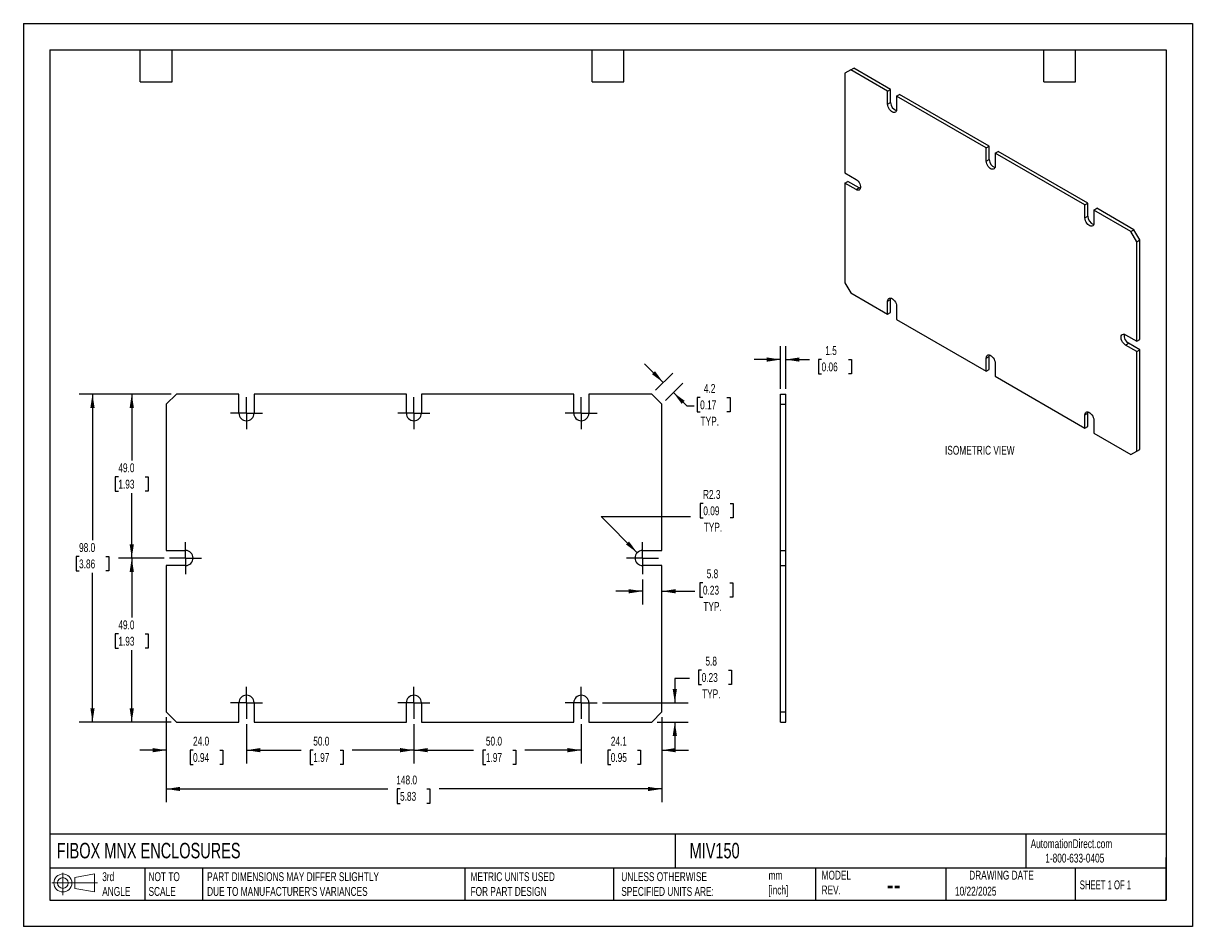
# Model space of a CAD drawing. Header units: millimetres. Extents: x 0 to 349, y 0 to 270.
import ezdxf

# ---------------------------------------------------------------- set-up
doc = ezdxf.new("R2010")
doc.units = ezdxf.units.MM
doc.header["$LTSCALE"] = 1.25
doc.linetypes.add('CENTERX2', pattern=[20.32, 12.7, -2.54, 2.54, -2.54])
doc.layers.add('CENTER', color=40, linetype='CENTERX2')
doc.layers.add('DIMENSIONS', color=140, linetype='Continuous', lineweight=25)
doc.layers.add('TEXT', color=140, linetype='Continuous', lineweight=25)
doc.styles.add('SLDTEXTSTYLE0', font='TXT', dxfattribs={"width": 0.7})
doc.styles.add('SLDTEXTSTYLE1', font='TXT', dxfattribs={"width": 0.65})
doc.dimstyles.new('SLDDIMSTYLE0', dxfattribs={"dimtxt": 2.69751, "dimasz": 4.1275, "dimexe": 0, "dimexo": 0.0625, "dimgap": 0.674377, "dimtad": 0, "dimtih": 1, "dimtoh": 1, "dimdec": 1, "dimrnd": 1e-09, "dimzin": 12, "dimdsep": 46, "dimtxsty": 'SLDTEXTSTYLE0', "dimsah": 1, "dimcen": 0.09, "dimadec": 0, "dimazin": 3, "dimtfac": 1, "dimtdec": 1, "dimtmove": 0, "dimatfit": 0, "dimfxl": 0, "dimfrac": 2, "dimtolj": 1, "dimtzin": 12, "dimarcsym": 0})
doc.dimstyles.new('SLDDIMSTYLE1', dxfattribs={"dimtxt": 2.69751, "dimasz": 4.1275, "dimexe": 0, "dimexo": 0.0625, "dimgap": 0.674377, "dimtad": 0, "dimtih": 1, "dimtoh": 1, "dimdec": 1, "dimrnd": 1e-09, "dimzin": 12, "dimdsep": 46, "dimtxsty": 'SLDTEXTSTYLE0', "dimsah": 1, "dimcen": 0, "dimadec": 0, "dimazin": 3, "dimtfac": 1, "dimtdec": 1, "dimtofl": 0, "dimtmove": 0, "dimatfit": 3, "dimfxl": 0, "dimfrac": 2, "dimtolj": 1, "dimtzin": 12, "dimarcsym": 0})
doc.dimstyles.new('SLDDIMSTYLE2', dxfattribs={"dimtxt": 2.69751, "dimasz": 4.1275, "dimexe": 0, "dimexo": 0.0625, "dimgap": 0.674377, "dimtad": 0, "dimtih": 1, "dimtoh": 1, "dimdec": 1, "dimrnd": 1e-09, "dimzin": 4, "dimdsep": 46, "dimtxsty": 'SLDTEXTSTYLE0', "dimsah": 1, "dimcen": 0.09, "dimadec": 0, "dimazin": 1, "dimtfac": 1, "dimtdec": 1, "dimtofl": 0, "dimtmove": 0, "dimatfit": 3, "dimfxl": 0, "dimfrac": 2, "dimtolj": 1, "dimtzin": 12, "dimarcsym": 0})
doc.dimstyles.new('SLDDIMSTYLE3', dxfattribs={"dimtxt": 2.69751, "dimasz": 4.1275, "dimexe": 0, "dimexo": 0.0625, "dimgap": 0.674377, "dimtad": 0, "dimtih": 1, "dimtoh": 1, "dimdec": 1, "dimrnd": 1e-09, "dimzin": 4, "dimdsep": 46, "dimtxsty": 'SLDTEXTSTYLE0', "dimsah": 1, "dimcen": 0.09, "dimadec": 0, "dimazin": 1, "dimtfac": 1, "dimtdec": 1, "dimtmove": 0, "dimatfit": 0, "dimfxl": 0, "dimfrac": 2, "dimtolj": 1, "dimtzin": 12, "dimarcsym": 0})

# ---------------------------------------------------------------- blocks, each defined once
blk = doc.blocks.new('Block11')
at = {"color": 7, "linetype": 'Continuous', "lineweight": 18}
for p, q in [((0, 3.6), (13.59, 3.6)), ((3.24, 6.64), (3.24, 0)), ((6.85, 5.21), (12.72, 6.29)), ((6.85, 2), (6.85, 5.21)), ((12.72, 6.29), (12.72, 0.91)), ((6.85, 2), (12.72, 0.91))]:
    blk.add_line(p, q, dxfattribs=at)
for radius in [2.69, 1.61]:
    blk.add_circle((3.24, 3.6), radius, dxfattribs=at)
blk = doc.blocks.new('Block12')
at = {"color": 7, "linetype": 'Continuous'}
blk.add_blockref('Block11', (0, 0), dxfattribs=at)
blk = doc.blocks.new('_D')
at = {"layer": 'DIMENSIONS'}
for p, q in [((191.15, 162.58), (185.53, 168.19)), ((188.82, 160.25), (193.95, 165.39)), ((191.82, 157.25), (196.95, 162.39)), ((194.15, 159.58), (198.14, 155.59)), ((202.15, 158.11), (201.24, 158.11)), ((201.24, 158.11), (201.24, 153.82)), ((210.16, 158.11), (211.07, 158.11)), ((211.07, 158.11), (211.07, 153.82)), ((198.14, 155.59), (200.34, 155.59)), ((201.24, 153.82), (202.15, 153.82)), ((211.07, 153.82), (210.16, 153.82))]:
    blk.add_line(p, q, dxfattribs=at)
for points in [[(191.15, 162.58), (188.68, 165.95), (187.78, 165.05)], [(194.15, 159.58), (196.62, 156.21), (197.52, 157.11)]]:
    blk.add_solid(points, dxfattribs=at)
at = {"layer": 'DIMENSIONS', "char_height": 2.646, "attachment_point": 1, "style": 'SLDTEXTSTYLE0'}
for s, insert in [('4.2', (203.27, 162.13)), ('0.17', (202.15, 157.23)), ('TYP.', (202.28, 152.34))]:
    blk.add_mtext(s, dxfattribs=dict(at, insert=insert))
blk = doc.blocks.new('_D_1')
at = {"layer": 'DIMENSIONS'}
for p, q in [((203.1, 126.45), (202.2, 126.45)), ((202.2, 126.45), (202.2, 122.16)), ((211.12, 126.45), (212.02, 126.45)), ((212.02, 126.45), (212.02, 122.16)), ((183.36, 111.72), (172.55, 122.53)), ((172.55, 122.53), (199.31, 122.53)), ((202.2, 122.16), (203.1, 122.16)), ((212.02, 122.16), (211.12, 122.16))]:
    blk.add_line(p, q, dxfattribs=at)
blk.add_solid([(183.36, 111.72), (180.89, 115.09), (179.99, 114.19)], dxfattribs=at)
at = {"layer": 'DIMENSIONS', "char_height": 2.646, "attachment_point": 1, "style": 'SLDTEXTSTYLE0'}
for s, insert in [('R2.3', (203, 130.46)), ('0.09', (203.1, 125.57)), ('TYP.', (203.23, 120.68))]:
    blk.add_mtext(s, dxfattribs=dict(at, insert=insert))
blk = doc.blocks.new('_D_2')
at = {"layer": 'DIMENSIONS'}
for p, q in [((184.95, 103.75), (184.95, 96.24)), ((202.98, 102.73), (202.08, 102.73)), ((202.08, 102.73), (202.08, 98.45)), ((211, 102.73), (211.9, 102.73)), ((211.9, 102.73), (211.9, 98.45)), ((184.95, 100.21), (177.01, 100.21)), ((190.7, 100.21), (200.57, 100.21)), ((202.08, 98.45), (202.98, 98.45)), ((211.9, 98.45), (211, 98.45))]:
    blk.add_line(p, q, dxfattribs=at)
for points in [[(184.95, 100.21), (180.82, 100.84), (180.82, 99.57)], [(190.7, 100.21), (194.83, 99.57), (194.83, 100.84)]]:
    blk.add_solid(points, dxfattribs=at)
at = {"layer": 'DIMENSIONS', "char_height": 2.646, "attachment_point": 1, "style": 'SLDTEXTSTYLE0'}
for s, insert in [('5.8', (204.1, 106.75)), ('0.23', (202.98, 101.86)), ('TYP.', (203.11, 96.97))]:
    blk.add_mtext(s, dxfattribs=dict(at, insert=insert))
blk = doc.blocks.new('_D_3')
at = {"layer": 'DIMENSIONS'}
for p, q in [((198.98, 74.11), (194.59, 74.11)), ((194.59, 74.11), (194.59, 66.88)), ((202.6, 76.64), (201.7, 76.64)), ((201.7, 76.64), (201.7, 72.35)), ((210.62, 76.64), (211.53, 76.64)), ((211.53, 76.64), (211.53, 72.35)), ((201.7, 72.35), (202.6, 72.35)), ((211.53, 72.35), (210.62, 72.35)), ((173.03, 66.88), (198.56, 66.88)), ((189.29, 61.13), (198.56, 61.13)), ((194.59, 61.13), (194.59, 53.19))]:
    blk.add_line(p, q, dxfattribs=at)
for points in [[(194.59, 66.88), (195.22, 71.01), (193.95, 71.01)], [(194.59, 61.13), (193.95, 57), (195.22, 57)]]:
    blk.add_solid(points, dxfattribs=at)
at = {"layer": 'DIMENSIONS', "char_height": 2.646, "attachment_point": 1, "style": 'SLDTEXTSTYLE0'}
for s, insert in [('5.8', (203.73, 80.65)), ('0.23', (202.6, 75.76)), ('TYP.', (202.73, 70.87))]:
    blk.add_mtext(s, dxfattribs=dict(at, insert=insert))
blk = doc.blocks.new('_D_4')
at = {"layer": 'DIMENSIONS'}
for p, q in [((166.65, 60.5), (166.65, 48.75)), ((190.7, 62.54), (190.7, 48.75)), ((166.65, 52.72), (158.71, 52.72)), ((175.45, 52.72), (174.54, 52.72)), ((174.54, 52.72), (174.54, 48.43)), ((183.46, 52.72), (184.37, 52.72)), ((184.37, 52.72), (184.37, 48.43)), ((190.7, 52.72), (198.64, 52.72)), ((174.54, 48.43), (175.45, 48.43)), ((184.37, 48.43), (183.46, 48.43))]:
    blk.add_line(p, q, dxfattribs=at)
for points in [[(166.65, 52.72), (162.52, 53.36), (162.52, 52.09)], [(190.7, 52.72), (194.83, 52.09), (194.83, 53.36)]]:
    blk.add_solid(points, dxfattribs=at)
at = {"layer": 'DIMENSIONS', "char_height": 2.646, "attachment_point": 1, "style": 'SLDTEXTSTYLE0'}
for s, insert in [('24.1', (175.45, 56.74)), ('0.95', (175.45, 51.85))]:
    blk.add_mtext(s, dxfattribs=dict(at, insert=insert))
blk = doc.blocks.new('_D_5')
at = {"layer": 'DIMENSIONS'}
for p, q in [((116.65, 60.5), (116.65, 48.75)), ((166.65, 60.5), (166.65, 48.75)), ((116.65, 52.72), (134.49, 52.72)), ((138.15, 52.72), (137.24, 52.72)), ((137.24, 52.72), (137.24, 48.43)), ((146.16, 52.72), (147.07, 52.72)), ((147.07, 52.72), (147.07, 48.43)), ((166.65, 52.72), (149.82, 52.72)), ((137.24, 48.43), (138.15, 48.43)), ((147.07, 48.43), (146.16, 48.43))]:
    blk.add_line(p, q, dxfattribs=at)
for points in [[(116.65, 52.72), (120.78, 52.09), (120.78, 53.36)], [(166.65, 52.72), (162.52, 53.36), (162.52, 52.09)]]:
    blk.add_solid(points, dxfattribs=at)
at = {"layer": 'DIMENSIONS', "char_height": 2.646, "attachment_point": 1, "style": 'SLDTEXTSTYLE0'}
for s, insert in [('50.0', (138.15, 56.74)), ('1.97', (138.15, 51.85))]:
    blk.add_mtext(s, dxfattribs=dict(at, insert=insert))
blk = doc.blocks.new('_D_6')
at = {"layer": 'DIMENSIONS'}
for p, q in [((66.65, 60.5), (66.65, 48.75)), ((116.65, 60.5), (116.65, 48.75)), ((66.65, 52.72), (82.93, 52.72)), ((86.59, 52.72), (85.68, 52.72)), ((85.68, 52.72), (85.68, 48.43)), ((94.6, 52.72), (95.51, 52.72)), ((95.51, 52.72), (95.51, 48.43)), ((116.65, 52.72), (98.26, 52.72)), ((85.68, 48.43), (86.59, 48.43)), ((95.51, 48.43), (94.6, 48.43))]:
    blk.add_line(p, q, dxfattribs=at)
for points in [[(66.65, 52.72), (70.78, 52.09), (70.78, 53.36)], [(116.65, 52.72), (112.52, 53.36), (112.52, 52.09)]]:
    blk.add_solid(points, dxfattribs=at)
at = {"layer": 'DIMENSIONS', "char_height": 2.646, "attachment_point": 1, "style": 'SLDTEXTSTYLE0'}
for s, insert in [('50.0', (86.59, 56.74)), ('1.97', (86.59, 51.85))]:
    blk.add_mtext(s, dxfattribs=dict(at, insert=insert))
blk = doc.blocks.new('_D_7')
at = {"layer": 'DIMENSIONS'}
for p, q in [((42.7, 62.54), (42.7, 48.75)), ((66.65, 60.5), (66.65, 48.75)), ((42.7, 52.72), (34.76, 52.72)), ((50.68, 52.72), (49.78, 52.72)), ((49.78, 52.72), (49.78, 48.43)), ((58.7, 52.72), (59.61, 52.72)), ((59.61, 52.72), (59.61, 48.43)), ((66.65, 52.72), (74.59, 52.72)), ((49.78, 48.43), (50.68, 48.43)), ((59.61, 48.43), (58.7, 48.43))]:
    blk.add_line(p, q, dxfattribs=at)
for points in [[(42.7, 52.72), (38.57, 53.36), (38.57, 52.09)], [(66.65, 52.72), (70.78, 52.09), (70.78, 53.36)]]:
    blk.add_solid(points, dxfattribs=at)
at = {"layer": 'DIMENSIONS', "char_height": 2.646, "attachment_point": 1, "style": 'SLDTEXTSTYLE0'}
for s, insert in [('24.0', (50.68, 56.74)), ('0.94', (50.68, 51.85))]:
    blk.add_mtext(s, dxfattribs=dict(at, insert=insert))
blk = doc.blocks.new('_D_8')
at = {"layer": 'DIMENSIONS'}
for p, q in [((42.7, 62.54), (42.7, 37.16)), ((190.7, 62.54), (190.7, 37.16)), ((42.7, 41.13), (108.86, 41.13)), ((112.51, 41.13), (111.61, 41.13)), ((111.61, 41.13), (111.61, 36.84)), ((120.53, 41.13), (121.44, 41.13)), ((121.44, 41.13), (121.44, 36.84)), ((190.7, 41.13), (124.18, 41.13)), ((111.61, 36.84), (112.51, 36.84)), ((121.44, 36.84), (120.53, 36.84))]:
    blk.add_line(p, q, dxfattribs=at)
for points in [[(42.7, 41.13), (46.83, 40.5), (46.83, 41.77)], [(190.7, 41.13), (186.57, 41.77), (186.57, 40.5)]]:
    blk.add_solid(points, dxfattribs=at)
at = {"layer": 'DIMENSIONS', "char_height": 2.646, "attachment_point": 1, "style": 'SLDTEXTSTYLE0'}
for s, insert in [('148.0', (111.39, 45.14)), ('5.83', (112.51, 40.25))]:
    blk.add_mtext(s, dxfattribs=dict(at, insert=insert))
blk = doc.blocks.new('_D_9')
at = {"layer": 'DIMENSIONS'}
for p, q in [((42.07, 110.13), (28.41, 110.13)), ((32.37, 110.13), (32.37, 92.37)), ((28.37, 87.48), (27.46, 87.48)), ((27.46, 87.48), (27.46, 83.19)), ((36.38, 87.48), (37.29, 87.48)), ((37.29, 87.48), (37.29, 83.19)), ((27.46, 83.19), (28.37, 83.19)), ((32.37, 61.13), (32.37, 82.58)), ((37.29, 83.19), (36.38, 83.19)), ((44.11, 61.13), (28.41, 61.13))]:
    blk.add_line(p, q, dxfattribs=at)
for points in [[(32.37, 110.13), (31.74, 106), (33.01, 106)], [(32.37, 61.13), (33.01, 65.26), (31.74, 65.26)]]:
    blk.add_solid(points, dxfattribs=at)
at = {"layer": 'DIMENSIONS', "char_height": 2.646, "attachment_point": 1, "style": 'SLDTEXTSTYLE0'}
for s, insert in [('49.0', (28.37, 91.49)), ('1.93', (28.37, 86.6))]:
    blk.add_mtext(s, dxfattribs=dict(at, insert=insert))
blk = doc.blocks.new('_D_10')
at = {"layer": 'DIMENSIONS'}
for p, q in [((44.11, 159.13), (28.41, 159.13)), ((32.37, 159.13), (32.37, 139.3)), ((28.37, 134.41), (27.46, 134.41)), ((27.46, 134.41), (27.46, 130.12)), ((36.38, 134.41), (37.29, 134.41)), ((37.29, 134.41), (37.29, 130.12)), ((27.46, 130.12), (28.37, 130.12)), ((32.37, 110.13), (32.37, 129.52)), ((37.29, 130.12), (36.38, 130.12)), ((42.07, 110.13), (28.41, 110.13))]:
    blk.add_line(p, q, dxfattribs=at)
for points in [[(32.37, 159.13), (31.74, 155), (33.01, 155)], [(32.37, 110.13), (33.01, 114.26), (31.74, 114.26)]]:
    blk.add_solid(points, dxfattribs=at)
at = {"layer": 'DIMENSIONS', "char_height": 2.646, "attachment_point": 1, "style": 'SLDTEXTSTYLE0'}
for s, insert in [('49.0', (28.37, 138.42)), ('1.93', (28.37, 133.53))]:
    blk.add_mtext(s, dxfattribs=dict(at, insert=insert))
blk = doc.blocks.new('_D_11')
at = {"layer": 'DIMENSIONS'}
for p, q in [((44.11, 159.13), (16.67, 159.13)), ((20.64, 159.13), (20.64, 115.47)), ((16.63, 110.57), (15.73, 110.57)), ((15.73, 110.57), (15.73, 106.29)), ((24.65, 110.57), (25.56, 110.57)), ((25.56, 110.57), (25.56, 106.29)), ((15.73, 106.29), (16.63, 106.29)), ((20.64, 61.13), (20.64, 105.68)), ((25.56, 106.29), (24.65, 106.29)), ((44.11, 61.13), (16.67, 61.13))]:
    blk.add_line(p, q, dxfattribs=at)
for points in [[(20.64, 159.13), (20.01, 155), (21.28, 155)], [(20.64, 61.13), (21.28, 65.26), (20.01, 65.26)]]:
    blk.add_solid(points, dxfattribs=at)
at = {"layer": 'DIMENSIONS', "char_height": 2.646, "attachment_point": 1, "style": 'SLDTEXTSTYLE0'}
for s, insert in [('98.0', (16.63, 114.59)), ('3.86', (16.63, 109.7))]:
    blk.add_mtext(s, dxfattribs=dict(at, insert=insert))
blk = doc.blocks.new('SW_CENTERMARKSYMBOL_0')
at = {"layer": 'CENTER', "color": 0}
for p, q in [((0, 2.54), (0, 4.79)), ((-2.54, 0), (-4.79, 0)), ((0, 0), (-2.54, 0)), ((0, 0), (0, 2.54)), ((0, 0), (0, -2.54)), ((0, 0), (2.54, 0)), ((2.54, 0), (4.79, 0)), ((0, -2.54), (0, -4.79))]:
    blk.add_line(p, q, dxfattribs=at)
blk = doc.blocks.new('SW_CENTERMARKSYMBOL_1')
at = {"layer": 'CENTER', "color": 0}
for p, q in [((0, 2.54), (0, 4.79)), ((-2.54, 0), (-4.79, 0)), ((0, 0), (-2.54, 0)), ((0, 0), (0, 2.54)), ((0, 0), (0, -2.54)), ((0, 0), (2.54, 0)), ((2.54, 0), (4.79, 0)), ((0, -2.54), (0, -4.79))]:
    blk.add_line(p, q, dxfattribs=at)
blk = doc.blocks.new('SW_CENTERMARKSYMBOL_2')
at = {"layer": 'CENTER', "color": 0}
for p, q in [((0, 2.54), (0, 4.79)), ((-2.54, 0), (-4.79, 0)), ((0, 0), (-2.54, 0)), ((0, 0), (0, 2.54)), ((0, 0), (0, -2.54)), ((0, 0), (2.54, 0)), ((2.54, 0), (4.79, 0)), ((0, -2.54), (0, -4.79))]:
    blk.add_line(p, q, dxfattribs=at)
blk = doc.blocks.new('SW_CENTERMARKSYMBOL_3')
at = {"layer": 'CENTER', "color": 0}
for p, q in [((0, 2.54), (0, 4.79)), ((-2.54, 0), (-4.79, 0)), ((0, 0), (-2.54, 0)), ((0, 0), (0, 2.54)), ((0, 0), (0, -2.54)), ((0, 0), (2.54, 0)), ((2.54, 0), (4.79, 0)), ((0, -2.54), (0, -4.79))]:
    blk.add_line(p, q, dxfattribs=at)
blk = doc.blocks.new('SW_CENTERMARKSYMBOL_4')
at = {"layer": 'CENTER', "color": 0}
for p, q in [((0, 2.54), (0, 4.79)), ((-2.54, 0), (-4.79, 0)), ((0, 0), (-2.54, 0)), ((0, 0), (0, 2.54)), ((0, 0), (0, -2.54)), ((0, 0), (2.54, 0)), ((2.54, 0), (4.79, 0)), ((0, -2.54), (0, -4.79))]:
    blk.add_line(p, q, dxfattribs=at)
blk = doc.blocks.new('SW_CENTERMARKSYMBOL_5')
at = {"layer": 'CENTER', "color": 0}
for p, q in [((0, 2.54), (0, 4.79)), ((-2.54, 0), (-4.79, 0)), ((0, 0), (-2.54, 0)), ((0, 0), (0, 2.54)), ((0, 0), (0, -2.54)), ((0, 0), (2.54, 0)), ((2.54, 0), (4.79, 0)), ((0, -2.54), (0, -4.79))]:
    blk.add_line(p, q, dxfattribs=at)
blk = doc.blocks.new('SW_CENTERMARKSYMBOL_6')
at = {"layer": 'CENTER', "color": 0}
for p, q in [((0, 2.54), (0, 4.79)), ((-2.54, 0), (-4.79, 0)), ((0, 0), (-2.54, 0)), ((0, 0), (0, 2.54)), ((0, 0), (0, -2.54)), ((0, 0), (2.54, 0)), ((2.54, 0), (4.79, 0)), ((0, -2.54), (0, -4.79))]:
    blk.add_line(p, q, dxfattribs=at)
blk = doc.blocks.new('SW_CENTERMARKSYMBOL_7')
at = {"layer": 'CENTER', "color": 0}
for p, q in [((0, 2.54), (0, 4.79)), ((-2.54, 0), (-4.79, 0)), ((0, 0), (-2.54, 0)), ((0, 0), (0, 2.54)), ((0, 0), (0, -2.54)), ((0, 0), (2.54, 0)), ((2.54, 0), (4.79, 0)), ((0, -2.54), (0, -4.79))]:
    blk.add_line(p, q, dxfattribs=at)
blk = doc.blocks.new('_D_12')
at = {"layer": 'DIMENSIONS'}
for p, q in [((226.2, 160.72), (226.2, 173.4)), ((227.7, 160.72), (227.7, 173.4)), ((226.2, 169.43), (218.26, 169.43)), ((227.7, 169.43), (234.77, 169.43)), ((238.42, 169.43), (237.52, 169.43)), ((237.52, 169.43), (237.52, 165.14)), ((246.44, 169.43), (247.34, 169.43)), ((247.34, 169.43), (247.34, 165.14)), ((237.52, 165.14), (238.42, 165.14)), ((247.34, 165.14), (246.44, 165.14))]:
    blk.add_line(p, q, dxfattribs=at)
for points in [[(226.2, 169.43), (222.07, 170.07), (222.07, 168.8)], [(227.7, 169.43), (231.82, 168.8), (231.82, 170.07)]]:
    blk.add_solid(points, dxfattribs=at)
at = {"layer": 'DIMENSIONS', "char_height": 2.646, "attachment_point": 1, "style": 'SLDTEXTSTYLE0'}
for s, insert in [('1.5', (239.54, 173.45)), ('0.06', (238.42, 168.56))]:
    blk.add_mtext(s, dxfattribs=dict(at, insert=insert))

msp = doc.modelspace()

# ---------------------------------------------------------------- linework, layer by layer
at = {"color": 7, "linetype": 'Continuous'}
for p, q in [((0, 269.88), (0, 0)), ((0, 269.88), (349.25, 269.88)), ((349.25, 269.88), (349.25, 0)), ((349.25, 0), (0, 0))]:
    msp.add_line(p, q, dxfattribs=at)
for p, q in [((247.14, 256.02), (245.37, 255)), ((245.37, 255), (245.37, 225.23)), ((247.14, 256.02), (248.02, 256.53)), ((258.16, 249.66), (247.14, 256.02)), ((259.04, 250.17), (248.02, 256.53)), ((258.16, 249.66), (259.04, 250.17)), ((258.16, 245.75), (258.16, 249.66)), ((259.04, 246.26), (259.04, 250.17)), ((260.81, 248.13), (261.69, 248.64)), ((260.81, 248.13), (260.81, 244.22)), ((287.62, 232.65), (260.81, 248.13)), ((288.5, 233.16), (261.69, 248.64)), ((258.16, 245.75), (259.04, 246.26)), ((287.62, 232.65), (288.5, 233.16)), ((287.62, 228.74), (287.62, 232.65)), ((288.5, 229.25), (288.5, 233.16)), ((290.27, 231.12), (291.16, 231.63)), ((290.27, 231.12), (290.27, 227.21)), ((317.08, 215.64), (290.27, 231.12)), ((317.97, 216.15), (291.16, 231.63)), ((287.62, 228.74), (288.5, 229.25)), ((245.37, 225.23), (248.76, 223.27)), ((245.37, 222.17), (246.25, 222.68)), ((245.37, 222.17), (245.37, 192.4)), ((248.76, 220.21), (245.37, 222.17)), ((249.64, 220.72), (246.25, 222.68)), ((248.76, 220.21), (249.64, 220.72)), ((317.08, 215.64), (317.97, 216.15)), ((317.08, 211.73), (317.08, 215.64)), ((317.97, 212.24), (317.97, 216.15)), ((319.73, 214.11), (320.62, 214.62)), ((319.73, 214.11), (319.73, 210.2)), ((330.81, 207.72), (319.73, 214.11)), ((331.7, 208.23), (320.62, 214.62)), ((317.08, 211.73), (317.97, 212.24)), ((330.81, 207.72), (331.7, 208.23)), ((332.58, 204.65), (330.81, 207.72)), ((333.46, 205.16), (331.7, 208.23)), ((332.58, 204.65), (333.46, 205.16)), ((332.58, 174.88), (332.58, 204.65)), ((333.46, 175.39), (333.46, 205.16)), ((245.37, 192.4), (247.14, 189.34)), ((247.14, 189.34), (258.16, 182.97)), ((258.16, 186.89), (259.04, 187.4)), ((258.16, 182.97), (258.16, 186.89)), ((259.04, 183.48), (259.04, 187.4)), ((260.81, 185.36), (260.81, 181.44)), ((258.16, 182.97), (259.04, 183.48)), ((260.81, 181.44), (287.62, 165.97)), ((329.19, 176.84), (332.58, 174.88)), ((332.58, 174.88), (333.46, 175.39)), ((329.19, 173.78), (330.08, 174.29)), ((332.58, 171.82), (329.19, 173.78)), ((333.46, 172.33), (330.08, 174.29)), ((332.58, 171.82), (333.46, 172.33)), ((332.58, 142.05), (332.58, 171.82)), ((333.46, 142.56), (333.46, 172.33)), ((287.62, 169.88), (288.5, 170.39)), ((287.62, 165.97), (287.62, 169.88)), ((288.5, 166.48), (288.5, 170.39)), ((290.27, 168.35), (290.27, 164.44)), ((287.62, 165.97), (288.5, 166.48)), ((290.27, 164.44), (317.08, 148.96)), ((45.7, 159.13), (42.7, 156.13)), ((64.4, 159.13), (45.7, 159.13)), ((64.4, 153.38), (64.4, 159.13)), ((68.9, 159.13), (68.9, 153.38)), ((114.4, 159.13), (68.9, 159.13)), ((114.4, 153.38), (114.4, 159.13)), ((118.9, 159.13), (118.9, 153.38)), ((164.4, 159.13), (118.9, 159.13)), ((164.4, 153.38), (164.4, 159.13)), ((168.9, 159.13), (168.9, 153.38)), ((187.7, 159.13), (168.9, 159.13)), ((190.7, 156.13), (187.7, 159.13)), ((226.2, 159.13), (227.7, 159.13)), ((226.2, 156.13), (226.2, 159.13)), ((227.7, 156.13), (227.7, 159.13)), ((42.7, 156.13), (42.7, 112.38)), ((190.7, 112.38), (190.7, 156.13)), ((226.2, 112.38), (226.2, 156.13)), ((226.2, 156.13), (227.7, 156.13)), ((227.7, 112.38), (227.7, 156.13)), ((317.08, 152.87), (317.97, 153.38)), ((317.08, 148.96), (317.08, 152.87)), ((317.97, 149.47), (317.97, 153.38)), ((319.73, 151.34), (319.73, 147.43)), ((317.08, 148.96), (317.97, 149.47)), ((319.73, 147.43), (330.81, 141.03)), ((330.81, 141.03), (332.58, 142.05)), ((330.81, 141.03), (331.7, 141.54)), ((331.7, 141.54), (333.46, 142.56)), ((332.58, 142.05), (333.46, 142.56)), ((42.7, 112.38), (48.45, 112.38)), ((184.95, 112.38), (190.7, 112.38)), ((226.2, 112.38), (227.7, 112.38)), ((226.2, 107.88), (226.2, 112.38)), ((227.7, 107.88), (227.7, 112.38)), ((42.7, 107.88), (42.7, 64.13)), ((48.45, 107.88), (42.7, 107.88)), ((190.7, 107.88), (184.95, 107.88)), ((190.7, 64.13), (190.7, 107.88)), ((226.2, 107.88), (227.7, 107.88)), ((226.2, 64.13), (226.2, 107.88)), ((227.7, 64.13), (227.7, 107.88)), ((64.4, 61.13), (64.4, 66.88)), ((68.9, 66.88), (68.9, 61.13)), ((114.4, 61.13), (114.4, 66.88)), ((118.9, 66.88), (118.9, 61.13)), ((164.4, 61.13), (164.4, 66.88)), ((168.9, 66.88), (168.9, 61.13)), ((42.7, 64.13), (45.7, 61.13)), ((187.7, 61.13), (190.7, 64.13)), ((226.2, 64.13), (227.7, 64.13)), ((226.2, 61.13), (226.2, 64.13)), ((227.7, 61.13), (227.7, 64.13)), ((45.7, 61.13), (64.4, 61.13)), ((68.9, 61.13), (114.4, 61.13)), ((118.9, 61.13), (164.4, 61.13)), ((168.9, 61.13), (187.7, 61.13)), ((226.2, 61.13), (227.7, 61.13))]:
    msp.add_line(p, q)
at = {"flags": 128}
for points in [[(260.81, 244.22), (260.77, 243.87), (260.66, 243.59), (260.47, 243.39), (260.24, 243.29), (259.95, 243.28), (259.64, 243.37), (259.32, 243.55), (259.01, 243.82), (258.73, 244.16), (258.49, 244.54), (258.31, 244.95), (258.2, 245.36), (258.16, 245.75)], [(290.27, 227.21), (290.23, 226.86), (290.12, 226.58), (289.94, 226.38), (289.7, 226.28), (289.42, 226.27), (289.11, 226.36), (288.79, 226.54), (288.48, 226.81), (288.19, 227.15), (287.95, 227.53), (287.77, 227.94), (287.66, 228.35), (287.62, 228.74)], [(248.76, 223.27), (249.08, 223.05), (249.37, 222.74), (249.64, 222.38), (249.85, 221.98), (250, 221.57), (250.07, 221.17), (250.07, 220.8), (250, 220.48), (249.85, 220.24), (249.64, 220.09), (249.37, 220.03), (249.08, 220.07), (248.76, 220.21)], [(250.03, 220.57), (249.96, 220.58), (249.64, 220.72)], [(319.73, 210.2), (319.7, 209.85), (319.58, 209.57), (319.4, 209.38), (319.16, 209.27), (318.88, 209.26), (318.57, 209.35), (318.25, 209.54), (317.94, 209.8), (317.65, 210.14), (317.42, 210.52), (317.23, 210.93), (317.12, 211.34), (317.08, 211.73)], [(258.16, 186.89), (258.2, 187.23), (258.31, 187.51), (258.49, 187.71), (258.73, 187.82), (259.01, 187.82), (259.32, 187.73), (259.64, 187.55), (259.95, 187.28), (260.24, 186.95), (260.47, 186.56), (260.66, 186.16), (260.77, 185.75), (260.81, 185.36)], [(259.04, 187.4), (259.08, 187.74), (259.1, 187.81)], [(329.19, 173.78), (328.87, 174.01), (328.58, 174.31), (328.31, 174.67), (328.1, 175.07), (327.95, 175.48), (327.88, 175.88), (327.88, 176.25), (327.95, 176.57), (328.1, 176.81), (328.31, 176.96), (328.58, 177.02), (328.87, 176.98), (329.19, 176.84)], [(287.62, 169.88), (287.66, 170.22), (287.77, 170.5), (287.95, 170.7), (288.19, 170.81), (288.48, 170.82), (288.79, 170.73), (289.11, 170.54), (289.42, 170.27), (289.7, 169.94), (289.94, 169.56), (290.12, 169.15), (290.23, 168.74), (290.27, 168.35)], [(288.5, 170.39), (288.54, 170.73), (288.56, 170.8)], [(317.08, 152.87), (317.12, 153.21), (317.23, 153.49), (317.42, 153.69), (317.65, 153.8), (317.94, 153.81), (318.25, 153.72), (318.57, 153.53), (318.88, 153.26), (319.16, 152.93), (319.4, 152.55), (319.58, 152.14), (319.7, 151.73), (319.73, 151.34)], [(317.97, 153.38), (318, 153.72), (318.02, 153.79)]]:
    msp.add_lwpolyline(points, dxfattribs=at)
for centre, radius, start, end in [((261.72, 246.3), 2.68, 180.9333, 248.8557), ((291.18, 229.29), 2.68, 180.9333, 248.8557), ((320.64, 212.28), 2.68, 180.9333, 248.8557), ((331.45, 176.58), 2.68, 171.1393, 239.0664), ((66.65, 153.38), 2.25, 180, 0), ((116.65, 153.38), 2.25, 180, 0), ((166.65, 153.38), 2.25, 180, 0), ((48.45, 110.13), 2.25, 270, 90), ((184.95, 110.13), 2.25, 90, 270), ((66.65, 66.88), 2.25, 0, 180), ((116.65, 66.88), 2.25, 0, 180), ((166.65, 66.88), 2.25, 0, 180)]:
    msp.add_arc(centre, radius, start, end)
at = {"layer": 'TEXT'}
for p, q in [((7.94, 261.94), (341.31, 261.94)), ((7.94, 261.94), (7.94, 7.94)), ((34.92, 252.41), (34.92, 261.94)), ((44.45, 252.41), (44.45, 261.94)), ((169.86, 252.41), (169.86, 261.94)), ((179.39, 252.41), (179.39, 261.94)), ((341.31, 261.94), (341.31, 7.94)), ((304.8, 252.41), (304.8, 261.94)), ((314.32, 252.41), (314.32, 261.94)), ((34.92, 252.41), (44.45, 252.41)), ((169.86, 252.41), (179.39, 252.41)), ((304.8, 252.41), (314.32, 252.41)), ((341.31, 27.66), (7.94, 27.66)), ((194.7, 27.66), (194.7, 17.46)), ((299.47, 27.66), (299.47, 17.46)), ((341.31, 7.94), (341.31, 20.64)), ((341.31, 17.46), (7.94, 17.46)), ((36.31, 17.46), (36.31, 7.94)), ((53.55, 17.46), (53.55, 7.94)), ((131.86, 17.46), (131.86, 7.94)), ((176.25, 17.46), (176.25, 7.94)), ((236.63, 17.46), (236.63, 7.94)), ((275.58, 17.46), (275.58, 7.94)), ((314.19, 17.46), (314.19, 7.94)), ((7.94, 7.94), (341.31, 7.94))]:
    msp.add_line(p, q, dxfattribs=at)

# ---------------------------------------------------------------- block references
at = {"layer": 'CENTER'}
for name, p in [('SW_CENTERMARKSYMBOL_0', (66.65, 153.38)), ('SW_CENTERMARKSYMBOL_1', (116.65, 153.38)), ('SW_CENTERMARKSYMBOL_2', (166.65, 153.38)), ('SW_CENTERMARKSYMBOL_4', (48.45, 110.13)), ('SW_CENTERMARKSYMBOL_3', (184.95, 110.13)), ('SW_CENTERMARKSYMBOL_5', (66.65, 66.88)), ('SW_CENTERMARKSYMBOL_6', (116.65, 66.88)), ('SW_CENTERMARKSYMBOL_7', (166.65, 66.88))]:
    msp.add_blockref(name, p, dxfattribs=at)
at = {"layer": 'TEXT'}
msp.add_blockref('Block12', (8.55, 9.44), dxfattribs=at)

# ---------------------------------------------------------------- texts
at = {"color": 179, "linetype": 'Continuous', "lineweight": 18, "char_height": 2.6458, "attachment_point": 1, "style": 'SLDTEXTSTYLE0'}
for s, insert in [('AutomationDirect.com', (300.87, 26.1)), ('1-800-633-0405', (305.24, 21.8))]:
    msp.add_mtext(s, dxfattribs=dict(at, insert=insert))
at = {"layer": 'DIMENSIONS', "insert": (275.29, 143.65), "char_height": 2.6458, "attachment_point": 1, "style": 'SLDTEXTSTYLE0'}
msp.add_mtext('ISOMETRIC VIEW', dxfattribs=at)
at = {"layer": 'TEXT'}
for s, insert, char_height, attachment_point, style in [('FIBOX MNX ENCLOSURES', (9.96, 25.03), 4.6302, 1, 'SLDTEXTSTYLE0'), ('MIV150', (199.01, 25.03), 4.63, 1, 'SLDTEXTSTYLE0'), ('3rd^JANGLE', (23.56, 16.25), 2.646, 1, 'SLDTEXTSTYLE0'), ('NOT TO^JSCALE', (37.38, 16.25), 2.6458, 1, 'SLDTEXTSTYLE0'), ("PART DIMENSIONS MAY DIFFER SLIGHTLY ^JDUE TO MANUFACTURER'S VARIANCES", (54.89, 16.25), 2.6458, 1, 'SLDTEXTSTYLE0'), ('METRIC UNITS USED ^JFOR PART DESIGN', (133.57, 16.25), 2.6458, 1, 'SLDTEXTSTYLE0'), ('UNLESS OTHERWISE ^JSPECIFIED UNITS ARE:', (178.59, 16.25), 2.6458, 1, 'SLDTEXTSTYLE0'), ('mm^J[inch]', (222.58, 16.66), 2.646, 1, 'SLDTEXTSTYLE0'), ('MODEL ^JREV.', (238.42, 16.7), 2.6458, 1, 'SLDTEXTSTYLE0'), ('DRAWING DATE', (292.16, 16.7), 2.6458, 2, 'SLDTEXTSTYLE0'), ('--', (257.87, 15.92), 6.615, 1, 'SLDTEXTSTYLE0'), ('10/22/2025', (278.27, 11.92), 2.646, 1, 'SLDTEXTSTYLE0'), ('SHEET 1 OF 1', (315.55, 13.81), 2.6458, 1, 'SLDTEXTSTYLE1')]:
    msp.add_mtext(s, dxfattribs=dict(at, insert=insert, char_height=char_height, attachment_point=attachment_point, style=style))

# ---------------------------------------------------------------- dimensions: what is measured, and where the dimension line sits
at = {"layer": 'DIMENSIONS'}
for base, p1, p2, dimstyle, picture, middle in [((227.7, 169.43), (226.2, 159.13), (227.7, 159.13), 'SLDDIMSTYLE0', '_D_12', (242.43, 169.43)), ((42.69814112, 52.72203225), (66.64814112, 62.09003044), (42.69814112, 64.13003044), 'SLDDIMSTYLE3', '_D_7', (54.69235225, 52.72203225)), ((42.7, 41.13), (190.7, 64.13), (42.7, 64.13), 'SLDDIMSTYLE2', '_D_8', (116.52, 41.13)), ((166.64814112, 52.72203225), (190.69814112, 64.13003044), (166.64814112, 62.09003044), 'SLDDIMSTYLE0', '_D_4', (179.45602827, 52.72203225)), ((66.65, 52.72), (116.65, 62.09), (66.65, 62.09), 'SLDDIMSTYLE2', '_D_6', (90.59, 52.72)), ((116.65, 52.72), (166.65, 62.09), (116.65, 62.09), 'SLDDIMSTYLE2', '_D_5', (142.15, 52.72))]:
    dim = msp.add_linear_dim(base=base, p1=p1, p2=p2, dimstyle=dimstyle, dxfattribs=at)
    dim.commit()
    dim.dimension.update_dxf_attribs({"geometry": picture, "text_midpoint": middle, "dimtype": 160})
for base, p1, p2, angle, picture, middle in [((191.15, 162.58), (190.7, 156.13), (187.7, 159.13), 315, '_D', (198.14, 155.59)), ((194.58812746, 61.13003044), (171.43814112, 66.88003044), (187.69814112, 61.13003044), 90, '_D_3', (194.58812746, 74.11249291))]:
    dim = msp.add_linear_dim(base=base, p1=p1, p2=p2, angle=angle, text='<>\\PTYP.', dimstyle='SLDDIMSTYLE0', dxfattribs=at)
    dim.commit()
    dim.dimension.update_dxf_attribs({"geometry": picture, "text_midpoint": middle, "dimtype": 160})
for base, p1, p2, picture, middle in [((20.64, 61.13), (45.7, 159.13), (45.7, 61.13), '_D_11', (20.64, 110.57)), ((32.37, 159.13), (43.66, 110.13), (45.7, 159.13), '_D_10', (32.37, 134.41)), ((32.37, 110.13), (45.7, 61.13), (43.66, 110.13), '_D_9', (32.37, 87.48))]:
    dim = msp.add_linear_dim(base=base, p1=p1, p2=p2, angle=90, dimstyle='SLDDIMSTYLE2', dxfattribs=at)
    dim.commit()
    dim.dimension.update_dxf_attribs({"geometry": picture, "text_midpoint": middle, "dimtype": 160})
dim = msp.add_radius_dim(center=(184.9481, 110.13), mpoint=(183.3572, 111.721), text='<>\\PTYP.', dimstyle='SLDDIMSTYLE1', dxfattribs=at)
dim.commit()
dim.dimension.update_dxf_attribs({"geometry": '_D_1', "text_midpoint": (207.1091, 123.9241), "dimtype": 164})
dim = msp.add_linear_dim(base=(190.69814112, 100.20992537), p1=(184.94814112, 105.34003044), p2=(190.69814112, 107.88003044), text='<>\\PTYP.', dimstyle='SLDDIMSTYLE0', dxfattribs=at)
dim.commit()
dim.dimension.update_dxf_attribs({"geometry": '_D_2', "text_midpoint": (206.99086764, 100.20992537), "dimtype": 160})

doc.saveas('drawing.dxf')
